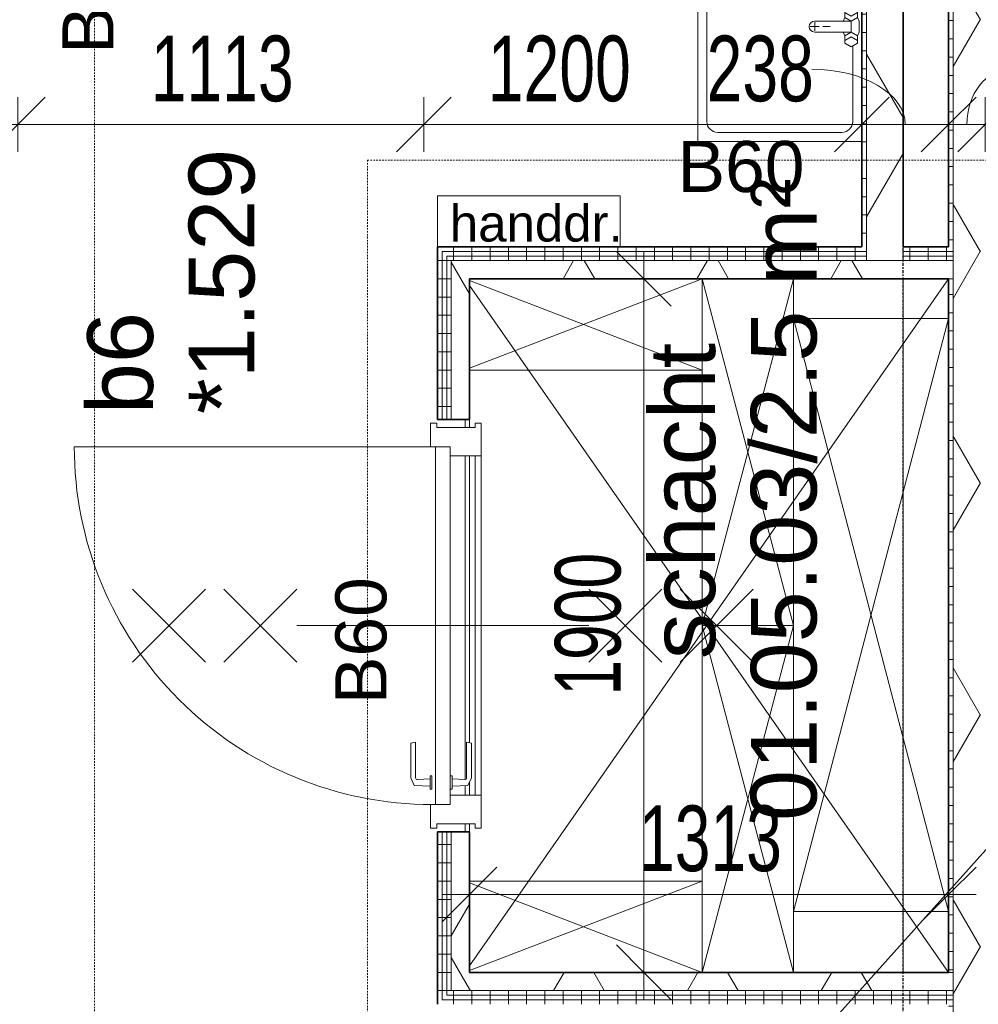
# Model space of a CAD drawing. Header units: millimetres. Extents: x -80560 to 110805, y -11020 to 52719.
# Tile 124 of 184: x 59475 to 62101, y 40800 to 43497. Entities that reach past the tile are written whole.
import ezdxf

# ---------------------------------------------------------------- set-up
doc = ezdxf.new("R2010")
doc.units = ezdxf.units.MM
doc.linetypes.add('CENTER2', pattern=[20, 8, -4, 4, -4])
doc.linetypes.add('DASHDOT2', pattern=[8, 4, -2, 0, -2])
for name, color, linetype, lineweight in [('A-ANNO-DIMS', 211, 'Continuous', 9), ('A-ANNO-DIMS-100', 211, 'Continuous', 9), ('A-ANNO-NOTE', 131, 'Continuous', 18), ('A-AREA-IDEN', 2, 'Continuous', 9), ('A-DETL', 90, 'Continuous', 18), ('A-DETL-GENF', 92, 'Continuous', 18), ('A-DETL-MBND', 5, 'Continuous', 18), ('A-DOOR', 31, 'Continuous', 18), ('A-FLOR', 192, 'Continuous', 18), ('A-GLAZ', 151, 'Continuous', 18), ('A-GLAZ-IDEN', 152, 'Continuous', 18), ('A-WALL', 113, 'Continuous', 35), ('A-WALL-PATT', 111, 'Continuous', 35), ('G-ANNO-TEXT', 231, 'Continuous', 9), ('I-WALL', 2, 'Continuous', 18), ('P-SANR-FIXT', 6, 'Continuous', 18), ('S-GRID', 1, 'Continuous', 9)]:
    doc.layers.add(name, color=color, linetype=linetype, lineweight=lineweight)
doc.styles.add('Arial', font='arial.ttf', dxfattribs={"height": 180})
doc.styles.add('Arial_1', font='arial.ttf', dxfattribs={"height": 140})
doc.styles.add('Arial_5', font='arial.ttf', dxfattribs={"width": 0.7, "height": 180})
doc.styles.add('Arial_7', font='arial.ttf', dxfattribs={"height": 100})
doc.dimstyles.new('n3o_1_8', dxfattribs={"dimscale": 304.8, "dimtxt": 183.646692, "dimasz": 0.492126, "dimexe": 0.246063, "dimexo": 0.0625, "dimgap": 0.032808, "dimtad": 1, "dimdec": 0, "dimdsep": 46, "dimtxsty": 'Arial_5', "dimblk1": 'OBLIQUE', "dimblk2": 'OBLIQUE', "dimsah": 1, "dimcen": 0.09, "dimdle": 0.246063, "dimazin": 0, "dimtfac": 1, "dimtdec": 4, "dimtix": 1, "dimtmove": 0, "dimatfit": 3, "dimfxl": 0.246063, "dimfxlon": 1, "dimtvp": 1, "dimtolj": 1, "dimtzin": 0, "dimarcsym": 2})
doc.dimstyles.new('n3o_1_8_1', dxfattribs={"dimscale": 304.8, "dimtxt": 183.646692, "dimasz": 0.492126, "dimexe": 0.246063, "dimexo": 0.0625, "dimgap": 0.032808, "dimtad": 1, "dimdec": 0, "dimdsep": 46, "dimtxsty": 'Arial_5', "dimblk1": 'OBLIQUE', "dimblk2": 'OBLIQUE', "dimsah": 1, "dimcen": 0.09, "dimdle": 0.246063, "dimazin": 0, "dimtfac": 1, "dimtdec": 4, "dimtix": 1, "dimtmove": 2, "dimatfit": 3, "dimfxl": 0.246063, "dimfxlon": 1, "dimtvp": 1, "dimtolj": 1, "dimtzin": 0, "dimarcsym": 2})
doc.dimstyles.new('n3o_1_8_2', dxfattribs={"dimscale": 304.8, "dimtxt": 183.646692, "dimasz": 0.492126, "dimexe": 0.246063, "dimexo": 0.0625, "dimgap": 0.032808, "dimtad": 1, "dimdec": 0, "dimdsep": 46, "dimtxsty": 'Arial_5', "dimblk1": 'OBLIQUE', "dimblk2": 'OBLIQUE', "dimsah": 1, "dimcen": 0.09, "dimdle": 0.246063, "dimazin": 0, "dimtfac": 1, "dimtdec": 4, "dimtix": 1, "dimtmove": 1, "dimatfit": 3, "dimfxl": 0.246063, "dimfxlon": 1, "dimtvp": 1, "dimtolj": 1, "dimtzin": 0, "dimarcsym": 2})
doc.dimstyles.new('n3o_1_8_3', dxfattribs={"dimscale": 304.8, "dimtxt": 183.646692, "dimasz": 0.492126, "dimexe": 0.246063, "dimexo": 0.0625, "dimgap": 0.032808, "dimtad": 1, "dimdec": 0, "dimdsep": 46, "dimtxsty": 'Arial_5', "dimblk1": 'OBLIQUE', "dimblk2": 'OBLIQUE', "dimsah": 1, "dimcen": 0.09, "dimdle": 0.246063, "dimazin": 0, "dimtfac": 1, "dimtdec": 4, "dimtix": 1, "dimtmove": 0, "dimatfit": 3, "dimfxl": 0.246063, "dimfxlon": 1, "dimtvp": 1, "dimtolj": 1, "dimtzin": 0, "dimarcsym": 2})
pattern_1 = [(60, (24894.82, 0), (-274.963, 158.75), []), (120, (24894.82, 0), (-274.963, -158.75), [])]
pattern_2 = [(270, (61363.57, 42875), (50, 2e-13), [])]
pattern_3 = [(90, (61363.57, 40800), (-50, -2e-13), [])]
pattern_4 = [(2e-13, (60619.82, 41837.5), (-2e-13, 50), [])]

# ---------------------------------------------------------------- blocks, each defined once
blk = doc.blocks.new('19112_SW_LeonardoCollege_R2020_rvt-1-DO_01 eerste verdieping')
at = {"layer": 'A-FLOR', "color": 250, "lineweight": 9}
blk.add_line((37000, 42787.5), (37000, 40887.5), dxfattribs=at)
blk = doc.blocks.new('74_n3o_fonteintje_450x600 - std-32453865-DO_01 eerste verdieping')
at = {"layer": 'P-SANR-FIXT'}
for p, q in [((-300, 0), (-300, -450)), ((315, -450), (315, 0)), ((-300, -450), (315, -450))]:
    blk.add_line(p, q, dxfattribs=at)
blk = doc.blocks.new('53_wastafel_450X600 - std-32453815-DO_01 eerste verdieping')
at = {"layer": 'P-SANR-FIXT'}
for p, q in [((-300, -450), (-300, 0)), ((-52.4, -25), (-245, -25)), ((-45, -12.2), (-55, -29.5)), ((-25, -12.2), (-45, -12.2)), ((-28.4, -29.5), (-38.4, -12.2)), ((-25, -12.2), (-15, -7.2)), ((-15, -29.5), (-25, -12.2)), ((-15, -7.2), (15, -7.2)), ((15, -7.2), (25, -12.2)), ((15, -29.5), (25, -12.2)), ((25, -12.2), (45, -12.2)), ((28.4, -29.5), (38.4, -12.2)), ((45, -12.2), (55, -29.5)), ((260, -25), (52.4, -25)), ((315, 0), (315, -450)), ((-55, -29.5), (-45, -46.8)), ((-45, -46.8), (-25, -46.8)), ((-38.4, -46.8), (-28.4, -29.5)), ((-25, -46.8), (-15, -29.5)), ((-25, -46.8), (-15, -51.8)), ((-15, -29.5), (-15, -129.5)), ((15, -29.5), (-15, -29.5)), ((25, -46.8), (15, -29.5)), ((15, -129.5), (15, -29.5)), ((25, -46.8), (15, -51.8)), ((45, -46.8), (25, -46.8)), ((38.4, -46.8), (28.4, -29.5)), ((55, -29.5), (45, -46.8)), ((-275, -55), (-275, -395)), ((290, -395), (290, -55)), ((0, -107.5), (0, -87.5)), ((12, -129.5), (-12, -129.5)), ((0, -141.5), (0, -117.5)), ((-245, -425), (260, -425)), ((315, -450), (-300, -450))]:
    blk.add_line(p, q, dxfattribs=at)
for centre, radius, start, end in [((-245, -55), 30, 90, 180), ((260, -55), 30, 0, 90), ((0, -129.5), 15, 180, 0), ((-245, -395), 30, 180, 270), ((260, -395), 30, 270, 360)]:
    blk.add_arc(centre, radius, start, end, dxfattribs=at)
blk = doc.blocks.new('32_n3o_deur_enkel - 90x139_25_K_980_2410x1114_60-32487466-DO_01 eerste verdieping')
at = {"layer": 'A-DETL-MBND'}
for p, q in [((-465, -58.75), (465, -58.75)), ((465, -75.75), (-465, -75.75))]:
    blk.add_line(p, q, dxfattribs=at)
blk = doc.blocks.new('32_n3o_deur_enkel - 90x139_25_K_980_2410x1114_60-V246-DO_01 eerste verdieping')
at = {"layer": 'A-GLAZ'}
for p, q in [((-490, 63.25), (-555, 63.25)), ((-555, 63.25), (-555, 46.25)), ((-490, 49.25), (-490, 63.25)), ((555, 63.25), (490, 63.25)), ((490, 63.25), (490, 49.25)), ((555, 46.25), (555, 63.25)), ((-555, 46.25), (-543, 46.25)), ((-543, 46.25), (-543, -58.75)), ((543, -58.75), (543, 46.25)), ((543, 46.25), (555, 46.25)), ((-465, -75.75), (-465, 9.25)), ((465, 9.25), (465, -75.75)), ((-543, -58.75), (-555, -58.75)), ((-555, -58.75), (-555, -75.75)), ((-555, -75.75), (-465, -75.75)), ((465, -75.75), (555, -75.75)), ((555, -58.75), (543, -58.75)), ((555, -75.75), (555, -58.75))]:
    blk.add_line(p, q, dxfattribs=at)
blk = doc.blocks.new('30_n3o_deur_dicht - 40mm_draai_60min_LS-33473210-DO_01 eerste verdieping')
at = {"layer": 'A-DOOR'}
for p, q in [((0, 40), (-980, 40)), ((-980, 40), (-980, 0)), ((0, 0), (0, 40)), ((-980, 0), (0, 0))]:
    blk.add_line(p, q, dxfattribs=at)
blk = doc.blocks.new('30_n3o_beslag_deurkruk_met_schild - std-V241-DO_01 eerste verdieping')
at = {"layer": 'A-DOOR'}
for p, q in [((-18.5, 0), (-18.5, -5)), ((18.5, -5), (18.5, 0)), ((-18.5, -5), (18.5, -5)), ((-7.8, -48.4), (-10, -5)), ((10, -5), (8.3, -39.7)), ((12.7, -58), (-7.8, -48.4)), ((13.3, -45), (111, -45)), ((111, -45), (108, -58)), ((108, -58), (12.7, -58))]:
    blk.add_line(p, q, dxfattribs=at)
at = {"layer": 'A-DOOR', "flags": 128}
blk.add_lwpolyline([(8.3, -39.7), (8.6, -41.7), (9.6, -43.4), (11.3, -44.6), (13.3, -45)], dxfattribs=at)
blk = doc.blocks.new('30_n3o_beslag_deurkruk_met_schild - std-V242-DO_01 eerste verdieping')
at = {"layer": 'A-DOOR'}
for p, q in [((-7.8, 48.4), (12.7, 58)), ((12.7, 58), (108, 58)), ((108, 58), (111, 45)), ((-10, 5), (-7.8, 48.4)), ((8.3, 39.7), (10, 5)), ((111, 45), (13.3, 45)), ((18.5, 5), (-18.5, 5)), ((-18.5, 5), (-18.5, 0)), ((18.5, 0), (18.5, 5)), ((-18.5, 0), (18.5, 0))]:
    blk.add_line(p, q, dxfattribs=at)
at = {"layer": 'A-DOOR', "flags": 128}
blk.add_lwpolyline([(13.3, 45), (11.3, 44.6), (9.6, 43.4), (8.6, 41.7), (8.3, 39.7)], dxfattribs=at)
blk = doc.blocks.new('00_n3o_symbool_swingangle - std-33372938-DO_01 eerste verdieping')
at = {"layer": 'A-DOOR'}
blk.add_line((-415, -10), (-415, -990), dxfattribs=at)
blk.add_arc((-415, -10), 980, 270, 0, dxfattribs=at)
blk = doc.blocks.new('01_n3o_symbool_lijn_met_tekst - brandwerend_B60-31157512-DO_01 eerste verdieping')
at = {"layer": 'A-DETL-GENF', "color": 3, "linetype": 'DASHDOT2'}
blk.add_line((0, 0), (8362.5, 0), dxfattribs=at)
blk = doc.blocks.new('01_n3o_symbool_lijn_met_tekst - brandwerend_B60-32162748-DO_01 eerste verdieping')
at = {"layer": 'A-DETL-GENF', "color": 3, "linetype": 'DASHDOT2'}
blk.add_line((0, 0), (1957.3, 0), dxfattribs=at)
blk = doc.blocks.new('01_n3o_symbool_lijn_met_tekst - brandwerend_B60-31177811-DO_01 eerste verdieping')
at = {"layer": 'A-DETL-GENF', "color": 3, "linetype": 'DASHDOT2'}
blk.add_line((0, 0), (2551.3, 0), dxfattribs=at)
blk = doc.blocks.new('DIMBLOCK116-DO_01 eerste verdieping')
at = {"layer": 'A-ANNO-DIMS-100'}
for p, q in [((61184.5, 42787.5), (61109.5, 42862.5)), ((61184.5, 40812.5), (61184.5, 42862.5)), ((61109.5, 42787.5), (61259.5, 42787.5)), ((61184.5, 42787.5), (61109.5, 42787.5)), ((61184.5, 42787.5), (61259.5, 42712.5)), ((61184.5, 40887.5), (61109.5, 40962.5)), ((61109.5, 40887.5), (61259.5, 40887.5)), ((61184.5, 40887.5), (61109.5, 40887.5)), ((61184.5, 40887.5), (61259.5, 40812.5))]:
    blk.add_line(p, q, dxfattribs=at)
at = {"layer": 'A-ANNO-DIMS-100', "color": 0, "insert": (60940.9, 41645.4), "char_height": 180, "width": 461.094, "attachment_point": 1, "rotation": 90, "line_spacing_factor": 0.941778, "style": 'Arial_5'}
blk.add_mtext('1900', dxfattribs=at)
blk = doc.blocks.new('_Oblique')
at = {"color": 0, "linetype": 'ByBlock', "lineweight": -2}
blk.add_line((-0.5, -0.5), (0.5, 0.5), dxfattribs=at)
blk = doc.blocks.new('DIMBLOCK149-DO_01 eerste verdieping')
at = {"layer": 'A-ANNO-DIMS-100'}
for p, q in [((59219.8, 43210.2), (59294.8, 43285.2)), ((59219.8, 43285.2), (59219.8, 43135.2)), ((59219.8, 43210.2), (59219.8, 43285.2)), ((59469.8, 43210.2), (59544.8, 43285.2)), ((59469.8, 43285.2), (59469.8, 43135.2)), ((59469.8, 43210.2), (59469.8, 43285.2)), ((59219.8, 43210.2), (59144.8, 43135.2)), ((59219.8, 43210.2), (59469.8, 43210.2)), ((59469.8, 43210.2), (59394.8, 43135.2))]:
    blk.add_line(p, q, dxfattribs=at)
blk.add_ellipse((59068.1, 43210.2), major_axis=(276.8, 0), ratio=0.546574, start_param=0, end_param=1.570796, dxfattribs=at)
at = {"layer": 'A-ANNO-DIMS-100', "color": 0, "insert": (58779.9, 43453.9), "char_height": 180, "width": 345.821, "attachment_point": 1, "line_spacing_factor": 0.941778, "style": 'Arial_5'}
blk.add_mtext('250', dxfattribs=at)
blk = doc.blocks.new('DIMBLOCK150-DO_01 eerste verdieping')
at = {"layer": 'A-ANNO-DIMS-100'}
for p, q in [((59469.8, 43210.2), (59544.8, 43285.2)), ((59469.8, 43285.2), (59469.8, 43135.2)), ((59469.8, 43210.2), (59469.8, 43285.2)), ((60582.3, 43210.2), (60657.3, 43285.2)), ((60582.3, 43285.2), (60582.3, 43135.2)), ((60582.3, 43210.2), (60582.3, 43285.2)), ((59469.8, 43210.2), (59394.8, 43135.2)), ((59469.8, 43210.2), (60582.3, 43210.2)), ((60582.3, 43210.2), (60507.3, 43135.2))]:
    blk.add_line(p, q, dxfattribs=at)
at = {"layer": 'A-ANNO-DIMS-100', "color": 0, "insert": (59833.9, 43453.9), "char_height": 180, "width": 461.094, "attachment_point": 1, "line_spacing_factor": 0.941778, "style": 'Arial_5'}
blk.add_mtext('1113', dxfattribs=at)
blk = doc.blocks.new('DIMBLOCK151-DO_01 eerste verdieping')
at = {"layer": 'A-ANNO-DIMS-100'}
for p, q in [((60582.3, 43210.2), (60657.3, 43285.2)), ((60582.3, 43285.2), (60582.3, 43135.2)), ((60582.3, 43210.2), (60582.3, 43285.2)), ((61782.3, 43210.2), (61857.3, 43285.2)), ((61782.3, 43285.2), (61782.3, 43135.2)), ((61782.3, 43210.2), (61782.3, 43285.2)), ((60582.3, 43210.2), (60507.3, 43135.2)), ((60582.3, 43210.2), (61782.3, 43210.2)), ((61782.3, 43210.2), (61707.3, 43135.2))]:
    blk.add_line(p, q, dxfattribs=at)
at = {"layer": 'A-ANNO-DIMS-100', "color": 0, "insert": (60757.4, 43453.9), "char_height": 180, "width": 461.094, "attachment_point": 1, "line_spacing_factor": 0.941778, "style": 'Arial_5'}
blk.add_mtext('1200', dxfattribs=at)
blk = doc.blocks.new('DIMBLOCK152-DO_01 eerste verdieping')
at = {"layer": 'A-ANNO-DIMS-100'}
for p, q in [((61782.3, 43210.2), (61857.3, 43285.2)), ((61782.3, 43285.2), (61782.3, 43135.2)), ((61782.3, 43210.2), (61782.3, 43285.2)), ((62019.8, 43210.2), (62094.8, 43285.2)), ((62019.8, 43285.2), (62019.8, 43135.2)), ((62019.8, 43210.2), (62019.8, 43285.2)), ((61782.3, 43210.2), (61707.3, 43135.2)), ((61782.3, 43210.2), (62019.8, 43210.2)), ((62019.8, 43210.2), (61944.8, 43135.2))]:
    blk.add_line(p, q, dxfattribs=at)
blk.add_ellipse((61645, 43210.2), major_axis=(256, 0), ratio=0.590784, start_param=0, end_param=1.570796, dxfattribs=at)
at = {"layer": 'A-ANNO-DIMS-100', "color": 0, "insert": (61356.8, 43453.9), "char_height": 180, "width": 345.821, "attachment_point": 1, "line_spacing_factor": 0.941778, "style": 'Arial_5'}
blk.add_mtext('238', dxfattribs=at)
blk = doc.blocks.new('DIMBLOCK153-DO_01 eerste verdieping')
at = {"layer": 'A-ANNO-DIMS-100'}
for p, q in [((62019.8, 43210.2), (62094.8, 43285.2)), ((62019.8, 43285.2), (62019.8, 43135.2)), ((62019.8, 43210.2), (62019.8, 43285.2)), ((62119.8, 43210.2), (62194.8, 43285.2)), ((62119.8, 43285.2), (62119.8, 43135.2)), ((62119.8, 43210.2), (62119.8, 43285.2)), ((62019.8, 43210.2), (61944.8, 43135.2)), ((62019.8, 43210.2), (62119.8, 43210.2)), ((62119.8, 43210.2), (62044.8, 43135.2))]:
    blk.add_line(p, q, dxfattribs=at)
blk.add_ellipse((62188, 43210.2), major_axis=(0, 151.3), ratio=0.780957, start_param=0, end_param=1.570796, dxfattribs=at)
at = {"layer": 'A-ANNO-DIMS-100', "color": 0, "insert": (62188, 43453.9), "char_height": 180, "width": 345.821, "attachment_point": 1, "line_spacing_factor": 0.941778, "style": 'Arial_5'}
blk.add_mtext('100', dxfattribs=at)
blk = doc.blocks.new('DIMBLOCK154-DO_01 eerste verdieping')
at = {"layer": 'A-ANNO-DIMS-100'}
for p, q in [((62119.8, 43210.2), (62194.8, 43285.2)), ((62119.8, 43285.2), (62119.8, 43135.2)), ((62119.8, 43210.2), (62119.8, 43285.2)), ((65219.8, 43210.2), (65294.8, 43285.2)), ((65219.8, 43285.2), (65219.8, 43135.2)), ((65219.8, 43210.2), (65219.8, 43285.2)), ((62119.8, 43210.2), (62044.8, 43135.2)), ((62119.8, 43210.2), (65219.8, 43210.2)), ((65219.8, 43210.2), (65144.8, 43135.2))]:
    blk.add_line(p, q, dxfattribs=at)
at = {"layer": 'A-ANNO-DIMS-100', "color": 0, "insert": (63477.7, 43453.9), "char_height": 180, "width": 461.094, "attachment_point": 1, "line_spacing_factor": 0.941778, "style": 'Arial_5'}
blk.add_mtext('3100', dxfattribs=at)
blk = doc.blocks.new('DIMBLOCK351-DO_01 eerste verdieping')
at = {"layer": 'A-ANNO-DIMS-100'}
for p, q in [((60707.3, 41101.1), (60782.3, 41176.1)), ((60707.3, 41176.1), (60707.3, 41026.1)), ((60707.3, 41101.1), (60707.3, 41176.1)), ((62019.8, 41101.1), (62094.8, 41176.1)), ((62019.8, 41176.1), (62019.8, 41026.1)), ((62019.8, 41101.1), (62019.8, 41176.1)), ((60632.3, 41101.1), (62094.8, 41101.1)), ((60707.3, 41101.1), (60632.3, 41026.1)), ((62019.8, 41101.1), (61944.8, 41026.1))]:
    blk.add_line(p, q, dxfattribs=at)
at = {"layer": 'A-ANNO-DIMS-100', "color": 0, "insert": (61171.4, 41344.8), "char_height": 180, "width": 461.094, "attachment_point": 1, "line_spacing_factor": 0.941778, "style": 'Arial_5'}
blk.add_mtext('1313', dxfattribs=at)

msp = doc.modelspace()

# ---------------------------------------------------------------- hatches: boundary and pattern name
at = {"layer": 'A-WALL-PATT', "lineweight": 18}
h = msp.add_hatch(dxfattribs=at)
h.set_pattern_fill('FP_40', color=256, angle=90, style=0, pattern_type=2)
h.set_pattern_definition([(3e-13, (62019.82, 43794.75), (-2e-13, 50), [])])
h.paths.add_polyline_path([(62032.3, 39750), (62032.3, 40812.5), (62019.8, 40812.5), (62019.8, 39750)], flags=0)
h.paths.add_polyline_path([(62032.3, 40887.5), (62032.3, 42787.5), (62019.8, 42787.5), (62019.8, 40887.5)], flags=0)
h.paths.add_polyline_path([(62032.3, 42862.5), (62032.3, 47839.5), (62019.8, 47839.5), (62019.8, 42862.5)], flags=0)
h = msp.add_hatch(dxfattribs=at)
h.set_pattern_fill('FP_2', color=256, style=0, pattern_type=2)
h.set_pattern_definition(pattern_1)
h.paths.add_polyline_path([(62032.3, 39737.5), (62107.3, 39737.5), (62107.3, 47839.5), (62032.3, 47839.5), (62032.3, 39750)], flags=0)
h = msp.add_hatch(dxfattribs=at)
h.set_pattern_fill('FP_72', color=256, angle=90, style=0, pattern_type=2)
h.set_pattern_definition([(360, (61782.32, 45212.5), (2e-13, 50), [])])
h.paths.add_polyline_path([(61782.3, 42875), (61794.8, 42875), (61794.8, 47550), (61782.3, 47550), (61782.3, 42915.4)], flags=0)
h = msp.add_hatch(dxfattribs=at)
h.set_pattern_fill('FP_2', color=256, style=0, pattern_type=2)
h.set_pattern_definition(pattern_1)
h.paths.add_polyline_path([(61852.3, 42837.5), (61894.8, 42837.5), (61894.8, 47550), (61794.8, 47550), (61794.8, 42837.5)], flags=0)
h = msp.add_hatch(dxfattribs=at)
h.set_pattern_fill('FP_89', color=256, angle=90, style=0, pattern_type=2)
h.set_pattern_definition(pattern_4)
h.paths.add_polyline_path([(60619.8, 40800), (60632.3, 40800), (60632.3, 41272.5), (60619.8, 41272.5), (60619.8, 40915.8)], flags=0)
h.paths.add_polyline_path([(60619.8, 42402.5), (60632.3, 42402.5), (60632.3, 42875), (60619.8, 42875)], flags=0)
h = msp.add_hatch(dxfattribs=at)
h.set_pattern_fill('FP_69', color=256, angle=-270, style=0, pattern_type=2)
h.set_pattern_definition(pattern_2)
h.paths.add_polyline_path([(60707.3, 42862.5), (61794.8, 42862.5), (61794.8, 42875), (60632.3, 42875), (60632.3, 42862.5), (60677.6, 42862.5)], flags=0)
h.paths.add_polyline_path([(62019.8, 42862.5), (62019.8, 42875), (61894.8, 42875), (61894.8, 42862.5)], flags=0)
h = msp.add_hatch(dxfattribs=at)
h.set_pattern_fill('FP_89', color=256, angle=90, style=0, pattern_type=2)
h.set_pattern_definition(pattern_4)
h.paths.add_polyline_path([(60644.8, 40812.5), (60644.8, 41272.5), (60632.3, 41272.5), (60632.3, 40812.5)], flags=0)
h.paths.add_polyline_path([(60632.3, 42402.5), (60644.8, 42402.5), (60644.8, 42862.5), (60632.3, 42862.5)], flags=0)
h = msp.add_hatch(dxfattribs=at)
h.set_pattern_fill('FP_69', color=256, angle=-270, style=0, pattern_type=2)
h.set_pattern_definition(pattern_2)
h.paths.add_polyline_path([(60707.3, 42850), (61794.8, 42850), (61794.8, 42862.5), (60644.8, 42862.5), (60644.8, 42850), (60677.6, 42850)], flags=0)
h.paths.add_polyline_path([(62019.8, 42850), (62032.3, 42850), (62032.3, 42862.5), (61894.8, 42862.5), (61894.8, 42850)], flags=0)
h = msp.add_hatch(dxfattribs=at)
h.set_pattern_fill('FP_89', color=256, angle=90, style=0, pattern_type=2)
h.set_pattern_definition(pattern_4)
h.paths.add_polyline_path([(60644.8, 40825), (60657.3, 40825), (60657.3, 41272.5), (60644.8, 41272.5), (60644.8, 40915.8)], flags=0)
h.paths.add_polyline_path([(60644.8, 42402.5), (60657.3, 42402.5), (60657.3, 42850), (60644.8, 42850)], flags=0)
h = msp.add_hatch(dxfattribs=at)
h.set_pattern_fill('FP_69', color=256, angle=-270, style=0, pattern_type=2)
h.set_pattern_definition(pattern_2)
h.paths.add_polyline_path([(62019.8, 42837.5), (62032.3, 42837.5), (62032.3, 42850), (61894.8, 42850), (61894.8, 42837.5)], flags=0)
h.paths.add_polyline_path([(61794.8, 42837.5), (61794.8, 42850), (60657.3, 42850), (60657.3, 42837.5), (60707.3, 42837.5)], flags=0)
h = msp.add_hatch(dxfattribs=at)
h.set_pattern_fill('FP_2', color=256, style=0, pattern_type=2)
h.set_pattern_definition(pattern_1)
h.paths.add_polyline_path([(60707.3, 40837.5), (60707.3, 41272.5), (60657.3, 41272.5), (60657.3, 40837.5), (60677.6, 40837.5)], flags=0)
h.paths.add_polyline_path([(60707.3, 42402.5), (60707.3, 42837.5), (60657.3, 42837.5), (60657.3, 42402.5), (60677.6, 42402.5)], flags=0)
h = msp.add_hatch(dxfattribs=at)
h.set_pattern_fill('FP_2', color=256, style=0, pattern_type=2)
h.set_pattern_definition(pattern_1)
h.paths.add_polyline_path([(62032.3, 42787.5), (62032.3, 42837.5), (60707.3, 42837.5), (60707.3, 42787.5), (62019.8, 42787.5)], flags=0)
h = msp.add_hatch(dxfattribs=at)
h.set_pattern_fill('FP_2', color=256, style=0, pattern_type=2)
h.set_pattern_definition(pattern_1)
h.paths.add_polyline_path([(62032.3, 40837.5), (62032.3, 40887.5), (60707.3, 40887.5), (60707.3, 40837.5), (62019.8, 40837.5)], flags=0)
h = msp.add_hatch(dxfattribs=at)
h.set_pattern_fill('FP_71', color=256, angle=90, style=0, pattern_type=2)
h.set_pattern_definition(pattern_3)
h.paths.add_polyline_path([(62019.8, 40800), (62019.8, 40812.5), (60632.3, 40812.5), (60632.3, 40800), (61852.3, 40800)], flags=0)
h = msp.add_hatch(dxfattribs=at)
h.set_pattern_fill('FP_71', color=256, angle=90, style=0, pattern_type=2)
h.set_pattern_definition(pattern_3)
h.paths.add_polyline_path([(62032.3, 40812.5), (62032.3, 40825), (60644.8, 40825), (60644.8, 40812.5), (62019.8, 40812.5)], flags=0)
h = msp.add_hatch(dxfattribs=at)
h.set_pattern_fill('FP_71', color=256, angle=90, style=0, pattern_type=2)
h.set_pattern_definition(pattern_3)
h.paths.add_polyline_path([(60657.3, 40825), (62032.3, 40825), (62032.3, 40837.5), (60657.3, 40837.5)], flags=0)

# ---------------------------------------------------------------- linework, layer by layer
at = {"layer": 'A-ANNO-NOTE', "lineweight": 9}
for p, q in [((59784.3, 41737.5), (59984.3, 41937.5)), ((59784.3, 41937.5), (59984.3, 41737.5)), ((60034.3, 41737.5), (60234.3, 41937.5)), ((60034.3, 41937.5), (60234.3, 41737.5)), ((61234.3, 41737.5), (61034.3, 41937.5)), ((61234.3, 41937.5), (61034.3, 41737.5)), ((61484.3, 41737.5), (61284.3, 41937.5)), ((61484.3, 41937.5), (61284.3, 41737.5)), ((61034.3, 41837.5), (60234.3, 41837.5))]:
    msp.add_line(p, q, dxfattribs=at)
at = {"layer": 'A-AREA-IDEN'}
msp.add_line((61341.8, 40352.7), (63172.1, 42395.8), dxfattribs=at)
at = {"layer": 'A-DETL'}
for p, q in [((60619.8, 43015), (61119.8, 43015)), ((60619.8, 42875), (60619.8, 43015)), ((61119.8, 43015), (61119.8, 42875)), ((61119.8, 42875), (60619.8, 42875)), ((62019.8, 42787.5), (60707.3, 40905.4)), ((61344.8, 42787.5), (60707.3, 42542.3)), ((60707.3, 42782.7), (61344.8, 42537.5)), ((61344.8, 41837.5), (61344.8, 42787.5)), ((61594.8, 41837.5), (61344.8, 42787.5)), ((61594.8, 42787.5), (61344.8, 41837.5)), ((61344.8, 42787.5), (61344.8, 42537.5)), ((61594.8, 42787.5), (61594.8, 41837.5)), ((60707.3, 42769.6), (62019.8, 40887.5)), ((62019.8, 42678.8), (61594.8, 41053.8)), ((61594.8, 42678.8), (62019.8, 41053.8)), ((61594.8, 41053.8), (61594.8, 42678.8)), ((61594.8, 42678.8), (62019.8, 42678.8)), ((61344.8, 42537.5), (60707.3, 42537.5)), ((60694.8, 42380.5), (60694.8, 42402.5)), ((60694.8, 41415.9), (60694.8, 42302.5)), ((61344.8, 40887.5), (61344.8, 41837.5)), ((61344.8, 41837.5), (61594.8, 41837.5)), ((61594.8, 40887.5), (61344.8, 41837.5)), ((61594.8, 41837.5), (61344.8, 40887.5)), ((61594.8, 41837.5), (61344.8, 41837.5)), ((61594.8, 41837.5), (61594.8, 40887.5)), ((60694.8, 41372.5), (60694.8, 41399.3)), ((60694.8, 41272.5), (60694.8, 41294.5)), ((61344.8, 41137.5), (60707.3, 40892.3)), ((60707.3, 41137.5), (61344.8, 41137.5)), ((61344.8, 41137.5), (61344.8, 40887.5)), ((60707.3, 41132.7), (61344.8, 40887.5)), ((62019.8, 41053.8), (61594.8, 41053.8))]:
    msp.add_line(p, q, dxfattribs=at)
at = {"layer": 'A-DETL-MBND'}
for p, q in [((60707.3, 42402.5), (60707.3, 42380.5)), ((60707.3, 42302.5), (60707.3, 41516.7)), ((60707.3, 41409.6), (60707.3, 41372.5)), ((60707.3, 41294.5), (60707.3, 41272.5))]:
    msp.add_line(p, q, dxfattribs=at)
at = {"layer": 'A-FLOR'}
for p, q in [((60694.8, 42380.5), (60694.8, 42402.5)), ((60694.8, 41415.9), (60694.8, 42302.5)), ((60694.8, 41372.5), (60694.8, 41399.3)), ((60694.8, 41272.5), (60694.8, 41294.5))]:
    msp.add_line(p, q, dxfattribs=at)
at = {"layer": 'A-WALL', "lineweight": 18}
for p, q in [((62032.3, 47839.5), (62032.3, 39737.5)), ((61794.8, 47550), (61794.8, 42837.5)), ((61794.8, 42862.5), (60632.3, 42862.5)), ((60632.3, 42862.5), (60632.3, 42402.5)), ((61894.8, 42875), (61894.8, 42837.5)), ((62032.3, 42862.5), (61894.8, 42862.5)), ((61794.8, 42850), (60644.8, 42850)), ((60644.8, 42850), (60644.8, 42402.5)), ((62032.3, 42837.5), (60657.3, 42837.5)), ((60657.3, 42837.5), (60657.3, 42402.5)), ((62032.3, 42850), (61894.8, 42850)), ((62019.8, 42787.5), (62032.3, 42787.5)), ((60632.3, 41272.5), (60632.3, 40812.5)), ((60644.8, 41272.5), (60644.8, 40825)), ((60657.3, 41272.5), (60657.3, 40837.5)), ((62019.8, 40887.5), (62032.3, 40887.5)), ((62032.3, 40812.5), (60632.3, 40812.5)), ((62032.3, 40825), (60644.8, 40825)), ((62032.3, 40837.5), (60657.3, 40837.5))]:
    msp.add_line(p, q, dxfattribs=at)
at = {"layer": 'I-WALL', "lineweight": 35}
for p, q in [((62019.8, 47839.5), (62019.8, 42875)), ((61782.3, 47550), (61782.3, 42875)), ((61894.8, 42875), (61894.8, 47550)), ((61782.3, 42875), (60619.8, 42875)), ((60619.8, 42875), (60619.8, 42402.5)), ((62019.8, 42875), (61894.8, 42875)), ((60707.3, 42787.5), (62019.8, 42787.5)), ((60707.3, 42402.5), (60707.3, 42787.5)), ((62019.8, 42787.5), (62019.8, 40887.5)), ((60619.8, 42402.5), (60707.3, 42402.5)), ((60707.3, 41272.5), (60619.8, 41272.5)), ((60619.8, 41272.5), (60619.8, 40800)), ((60707.3, 40887.5), (60707.3, 41272.5)), ((62019.8, 40887.5), (60707.3, 40887.5))]:
    msp.add_line(p, q, dxfattribs=at)
at = {"layer": 'S-GRID', "linetype": 'CENTER2', "lineweight": 25}
msp.add_line((61894.8, 4383.3), (61894.8, 52119.1), dxfattribs=at)

# ---------------------------------------------------------------- block references
at = {"color": 250, "lineweight": 5}
msp.add_blockref('19112_SW_LeonardoCollege_R2020_rvt-1-DO_01 eerste verdieping', (24894.8, 0), dxfattribs=at)
at = {"layer": 'A-DETL-GENF', "color": 3, "linetype": 'DASHDOT2', "rotation": 269.9999999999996}
for name, p in [('01_n3o_symbool_lijn_met_tekst - brandwerend_B60-31157512-DO_01 eerste verdieping', (59679.8, 47800)), ('01_n3o_symbool_lijn_met_tekst - brandwerend_B60-31177811-DO_01 eerste verdieping', (60427.5, 43112.5))]:
    msp.add_blockref(name, p, dxfattribs=at)
at = {"layer": 'A-DETL-GENF', "color": 3, "linetype": 'DASHDOT2'}
msp.add_blockref('01_n3o_symbool_lijn_met_tekst - brandwerend_B60-32162748-DO_01 eerste verdieping', (60427.5, 43112.5), dxfattribs=at)
at = {"layer": 'A-DOOR'}
for name, p, rotation in [('00_n3o_symbool_swingangle - std-33372938-DO_01 eerste verdieping', (60614.3, 41912.5), 269.9999999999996), ('30_n3o_deur_dicht - 40mm_draai_60min_LS-33473210-DO_01 eerste verdieping', (60654.3, 42327.5), 89.99999999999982), ('30_n3o_beslag_deurkruk_met_schild - std-V242-DO_01 eerste verdieping', (60604.3, 41407.5), 89.99999999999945), ('30_n3o_beslag_deurkruk_met_schild - std-V241-DO_01 eerste verdieping', (60654.3, 41407.5), 89.99999999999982)]:
    msp.add_blockref(name, p, dxfattribs=dict(at, rotation=rotation))
at = {"layer": 'A-GLAZ', "rotation": 89.99999999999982}
for name in ['32_n3o_deur_enkel - 90x139_25_K_980_2410x1114_60-V246-DO_01 eerste verdieping', '32_n3o_deur_enkel - 90x139_25_K_980_2410x1114_60-32487466-DO_01 eerste verdieping']:
    msp.add_blockref(name, (60663.6, 41837.5), dxfattribs=at)
at = {"layer": 'P-SANR-FIXT', "rotation": 269.9999999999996}
for name in ['74_n3o_fonteintje_450x600 - std-32453865-DO_01 eerste verdieping', '53_wastafel_450X600 - std-32453815-DO_01 eerste verdieping']:
    msp.add_blockref(name, (61782.3, 43478.5), dxfattribs=at)

# ---------------------------------------------------------------- texts
at = {"layer": 'A-ANNO-NOTE', "color": 3, "linetype": 'DASHDOT2', "char_height": 140, "width": 408.861, "attachment_point": 1, "rotation": 90, "style": 'Arial_1'}
for insert in [(59591.8, 43404), (60339.5, 41622.1)]:
    msp.add_mtext('B60', dxfattribs=dict(at, insert=insert))
at = {"layer": 'A-ANNO-NOTE', "color": 3, "linetype": 'DASHDOT2', "insert": (61276.9, 43165.3), "char_height": 140, "width": 408.861, "attachment_point": 1, "style": 'Arial_1'}
msp.add_mtext('B60', dxfattribs=at)
at = {"layer": 'A-AREA-IDEN', "char_height": 180, "attachment_point": 1, "rotation": 90, "style": 'Arial'}
for s, insert, width in [('01.05.03/2.5 m²', (61477.9, 41302.3), 2092.404), ('schacht', (61200.1, 41745.5), 1026.16)]:
    msp.add_mtext(s, dxfattribs=dict(at, insert=insert, width=width))
at = {"layer": 'A-GLAZ-IDEN', "lineweight": 9, "char_height": 180, "attachment_point": 1, "rotation": 90, "style": 'Arial'}
for s, insert, width in [('*1.529', (59937.8, 42416.9), 865.822), ('b6', (59660, 42416.9), 336.709)]:
    msp.add_mtext(s, dxfattribs=dict(at, insert=insert, width=width))
at = {"layer": 'G-ANNO-TEXT', "color": 7, "insert": (60653.2, 42989.7), "char_height": 100, "width": 553.164, "attachment_point": 1, "style": 'Arial_7'}
msp.add_mtext('handdr.', dxfattribs=at)

# ---------------------------------------------------------------- dimensions: what is measured, and where the dimension line sits
at = {"layer": 'A-ANNO-DIMS'}
for base, p1, p2, dimstyle, override, picture, middle in [((59469.8, 43210.2), (59219.8, 43285.2), (59469.8, 43285.2), 'n3o_1_8_2', {"dimpost": '<>', "dimfxl": 250}, 'DIMBLOCK149-DO_01 eerste verdieping', (58952.8, 43333.9)), ((61782.3, 43210.2), (60582.3, 43285.2), (61782.3, 43285.2), 'n3o_1_8_1', {"dimpost": '<>', "dimfxl": 1200}, 'DIMBLOCK151-DO_01 eerste verdieping', (60987.9, 43333.9)), ((62019.8189632, 43210.1931578), (61782.3189632, 43285.1931578), (62019.8189632, 43285.1931578), 'n3o_1_8_2', {"dimpost": '<>', "dimfxl": 237.5}, 'DIMBLOCK152-DO_01 eerste verdieping', (61529.7512114, 43333.8744985)), ((62119.8, 43210.2), (62019.8, 43285.2), (62119.8, 43285.2), 'n3o_1_8_2', {"dimpost": '<>', "dimfxl": 100}, 'DIMBLOCK153-DO_01 eerste verdieping', (62360.9, 43333.9))]:
    dim = msp.add_linear_dim(base=base, p1=p1, p2=p2, dimstyle=dimstyle, override=override, dxfattribs=at)
    dim.commit()
    dim.dimension.update_dxf_attribs({"geometry": picture, "text_midpoint": middle, "dimtype": 160})
for base, p1, p2, dimstyle, override, picture, middle in [((60582.3189632, 43210.1931578), (59469.8189632, 43285.1931578), (60582.3189632, 43285.1931578), 'n3o_1_8', {"dimpost": '<>', "dimfxl": 1112.5}, 'DIMBLOCK150-DO_01 eerste verdieping', (60026.0689632, 43312.1576877)), ((65219.8, 43210.2), (62119.8, 43285.2), (65219.8, 43285.2), 'n3o_1_8', {"dimpost": '<>', "dimfxl": 3100}, 'DIMBLOCK154-DO_01 eerste verdieping', (63669.8, 43312.2)), ((62019.8189632, 41101.1489565), (60707.3189632, 41176.1489565), (62019.8189632, 41176.1489565), 'n3o_1_8_3', {"dimpost": '<>', "dimfxl": 1312.5}, 'DIMBLOCK351-DO_01 eerste verdieping', (61363.5689632, 41203.1134863))]:
    dim = msp.add_linear_dim(base=base, p1=p1, p2=p2, dimstyle=dimstyle, override=override, dxfattribs=at)
    dim.commit()
    dim.dimension.update_dxf_attribs({"geometry": picture, "text_midpoint": middle})
dim = msp.add_linear_dim(base=(61184.5, 42787.5), p1=(61109.5, 40887.5), p2=(61109.5, 42787.5), angle=90, dimstyle='n3o_1_8', override={"dimpost": '<>', "dimfxl": 1900}, dxfattribs=at)
dim.commit()
dim.dimension.update_dxf_attribs({"geometry": 'DIMBLOCK116-DO_01 eerste verdieping', "text_midpoint": (61082.6, 41837.5)})

doc.saveas('drawing.dxf')
